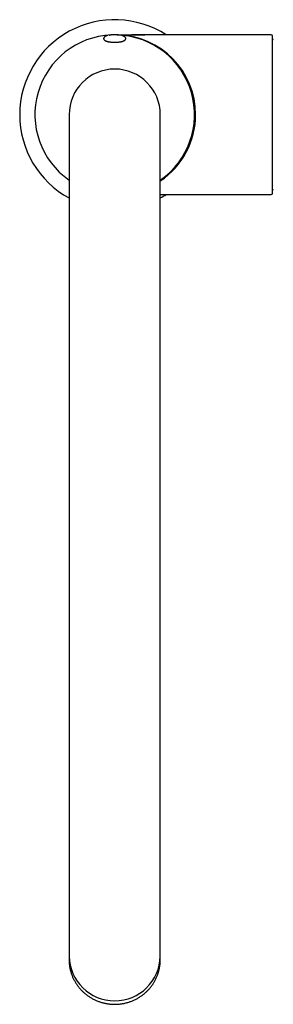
# Model space of a CAD drawing. Header units: millimetres. Extents: x 8 to 829, y 12 to 852.
# Tile 1 of 10: x 381 to 448, y 183 to 442. Entities that reach past the tile are written whole.
import ezdxf

# ---------------------------------------------------------------- set-up
doc = ezdxf.new("R2010")
doc.units = ezdxf.units.MM

msp = doc.modelspace()

# ---------------------------------------------------------------- linework, layer by layer
at = {"color": 7, "linetype": 'Continuous', "lineweight": 30}
for p, q in [((404.3, 436.05), (404.22, 436.06)), ((404.44, 437.86), (404.45, 437.86)), ((407.26, 437.86), (407.27, 437.86)), ((407.3, 437.85), (407.27, 437.86)), ((408.14, 436.27), (408.1, 436.32)), ((447.06, 437.94), (413.78, 437.94)), ((447.36, 396.24), (447.36, 437.64)), ((393.86, 416.94), (393.86, 386.34)), ((417.86, 386.34), (417.86, 416.94)), ((417.86, 395.94), (447.06, 395.94)), ((393.86, 386.34), (393.86, 228.34)), ((417.86, 228.34), (417.86, 386.34)), ((393.86, 228.34), (393.86, 197.26)), ((417.86, 197.26), (417.86, 228.34)), ((393.86, 197.26), (393.86, 195.44)), ((417.86, 195.44), (417.86, 197.26)), ((393.86, 195.33), (393.86, 194.47)), ((417.86, 194.47), (417.86, 195.33))]:
    msp.add_line(p, q, dxfattribs=at)
for centre, radius, start, end in [((405.86, 416.94), 25, 57.1401, 180), ((405.86, 416.94), 21, 92.5809, 235.1501), ((406.16, 416.94), 21, 0, 88.6898), ((405.86, 416.94), 21, 304.8499, 87.467), ((447.06, 437.64), 0.3, 0, 90), ((447.55, 436.49), 0.2, 77.8752, 172.1056), ((405.86, 416.94), 12, 0, 180), ((405.86, 416.94), 25, 180, 241.3143), ((406.16, 416.94), 21, 303.8581, 0), ((447.55, 397.39), 0.2, 186.0042, 282.1248), ((405.86, 416.94), 25, 298.6851, 302.8599), ((447.06, 396.24), 0.3, 270, 0), ((405.86, 195.69), 12, 181.1971, 358.8029), ((405.25, 195.33), 11.39, 179.7172, 183.4497), ((406.46, 195.33), 11.39, 356.6689, 0.2828)]:
    msp.add_arc(centre, radius, start, end, dxfattribs=at)
for points, knots in [([(403.98, 437.76), (403.97, 437.76), (403.93, 437.75), (403.86, 437.73), (403.8, 437.71), (403.74, 437.69), (403.68, 437.68), (403.63, 437.66), (403.58, 437.64), (403.52, 437.62), (403.47, 437.6), (403.42, 437.57), (403.37, 437.54), (403.31, 437.51), (403.26, 437.48), (403.22, 437.45), (403.18, 437.42), (403.16, 437.4), (403.13, 437.38), (403.11, 437.35), (403.08, 437.32), (403.06, 437.29), (403.03, 437.26), (403.01, 437.22), (402.99, 437.17), (402.97, 437.13), (402.96, 437.09), (402.95, 437.03), (402.95, 436.97), (402.95, 436.91), (402.97, 436.84), (402.99, 436.79), (403.02, 436.73), (403.05, 436.68), (403.08, 436.64), (403.12, 436.61), (403.15, 436.58), (403.18, 436.55), (403.22, 436.52), (403.25, 436.5), (403.28, 436.48), (403.31, 436.46), (403.34, 436.44), (403.39, 436.42), (403.44, 436.39), (403.5, 436.36), (403.57, 436.34), (403.64, 436.31), (403.71, 436.28), (403.78, 436.26), (403.84, 436.24), (403.91, 436.23), (403.97, 436.21), (404.03, 436.19), (404.1, 436.18), (404.17, 436.16), (404.25, 436.15), (404.34, 436.13), (404.44, 436.11), (404.55, 436.1), (404.68, 436.08), (404.82, 436.06), (404.96, 436.05), (405.11, 436.04), (405.26, 436.03), (405.42, 436.02), (405.6, 436.01), (405.79, 436.01), (405.98, 436.01), (406.16, 436.01), (406.34, 436.02), (406.51, 436.03), (406.68, 436.04), (406.84, 436.06), (406.98, 436.07), (407.12, 436.09), (407.25, 436.11), (407.36, 436.13), (407.47, 436.15), (407.56, 436.17), (407.64, 436.18), (407.7, 436.2), (407.76, 436.21), (407.81, 436.23), (407.87, 436.24), (407.94, 436.26), (408.02, 436.29), (408.09, 436.31), (408.15, 436.34), (408.22, 436.37), (408.28, 436.39), (408.34, 436.42), (408.39, 436.45), (408.43, 436.48), (408.46, 436.5), (408.49, 436.52), (408.52, 436.54), (408.55, 436.56), (408.57, 436.58), (408.6, 436.61), (408.62, 436.63), (408.65, 436.67), (408.69, 436.72), (408.72, 436.77), (408.74, 436.83), (408.76, 436.89), (408.77, 436.96), (408.76, 437.02), (408.76, 437.08), (408.74, 437.13), (408.73, 437.17), (408.71, 437.22), (408.68, 437.26), (408.66, 437.3), (408.63, 437.33), (408.6, 437.36), (408.58, 437.38), (408.55, 437.4), (408.53, 437.43), (408.49, 437.45), (408.46, 437.47), (408.44, 437.49), (408.41, 437.51), (408.38, 437.52), (408.35, 437.54), (408.31, 437.56), (408.28, 437.58), (408.24, 437.6), (408.21, 437.61), (408.18, 437.62), (408.16, 437.63), (408.13, 437.64), (408.1, 437.65), (408.06, 437.67), (408.01, 437.68), (407.96, 437.7), (407.89, 437.72), (407.82, 437.74), (407.75, 437.76), (407.71, 437.77), (407.7, 437.77)], [0, 0, 0, 0, 0.004105, 0.01214, 0.01959, 0.026456, 0.032736, 0.03843, 0.04587, 0.052296, 0.059362, 0.067311, 0.075338, 0.083004, 0.09108, 0.099385, 0.103631, 0.107768, 0.112538, 0.117984, 0.123728, 0.129273, 0.134617, 0.141583, 0.147842, 0.153816, 0.15985, 0.166113, 0.174422, 0.182801, 0.191131, 0.199389, 0.207527, 0.215143, 0.22254, 0.230168, 0.235568, 0.241409, 0.247352, 0.253228, 0.258417, 0.262826, 0.267215, 0.274099, 0.281962, 0.290291, 0.298634, 0.307146, 0.315668, 0.323576, 0.330487, 0.336405, 0.343226, 0.349573, 0.355579, 0.36209, 0.369467, 0.377708, 0.386813, 0.396781, 0.407614, 0.419311, 0.430254, 0.441749, 0.453166, 0.464404, 0.479112, 0.493505, 0.507583, 0.521347, 0.534797, 0.547935, 0.560759, 0.573271, 0.585426, 0.59692, 0.607698, 0.617759, 0.627106, 0.635737, 0.643805, 0.649189, 0.654567, 0.660158, 0.666683, 0.674203, 0.682447, 0.690805, 0.699144, 0.707466, 0.715868, 0.723924, 0.731596, 0.738598, 0.744424, 0.748343, 0.752882, 0.757911, 0.762771, 0.767377, 0.771819, 0.779196, 0.787059, 0.795441, 0.8037, 0.811948, 0.820245, 0.828448, 0.836806, 0.842598, 0.848681, 0.855033, 0.86163, 0.868074, 0.873873, 0.879089, 0.884025, 0.888736, 0.893693, 0.899193, 0.904726, 0.908986, 0.912952, 0.917218, 0.921939, 0.927112, 0.932577, 0.937502, 0.941771, 0.945543, 0.948667, 0.952081, 0.956092, 0.960699, 0.9659, 0.972532, 0.979931, 0.988094, 0.996518, 1, 1, 1, 1]), ([(404.22, 436.06), (404.19, 436.07), (404.14, 436.08), (404.05, 436.1), (403.95, 436.13), (403.85, 436.16), (403.77, 436.19), (403.7, 436.21), (403.64, 436.24), (403.58, 436.27), (403.53, 436.3), (403.47, 436.33), (403.42, 436.37), (403.37, 436.4), (403.35, 436.43), (403.33, 436.44), (403.33, 436.45)], [0, 0, 0, 0, 0.063628, 0.127256, 0.213627, 0.300069, 0.386442, 0.45244, 0.518437, 0.582061, 0.645684, 0.73194, 0.818262, 0.904521, 0.970345, 1, 1, 1, 1]), ([(403.61, 436.32), (403.61, 436.31), (403.6, 436.3), (403.59, 436.28), (403.58, 436.27)], [0, 0, 0, 0, 0.305553, 1, 1, 1, 1]), ([(404.45, 437.86), (404.42, 437.85), (404.39, 437.85), (404.36, 437.84), (404.35, 437.84)], [0, 0, 0, 0, 0.773953, 1, 1, 1, 1]), ([(407.26, 437.86), (407.23, 437.86), (407.14, 437.88), (406.99, 437.9), (406.81, 437.92), (406.62, 437.94), (406.43, 437.95), (406.25, 437.96), (406.06, 437.97), (405.88, 437.97), (405.69, 437.97), (405.5, 437.96), (405.32, 437.95), (405.13, 437.94), (404.95, 437.92), (404.76, 437.9), (404.6, 437.88), (404.49, 437.86), (404.45, 437.86)], [0, 0, 0, 0, 0.031542, 0.097441, 0.163347, 0.229258, 0.295176, 0.3611, 0.42703, 0.492966, 0.558909, 0.624858, 0.690814, 0.756777, 0.822746, 0.888723, 0.954707, 1, 1, 1, 1]), ([(406.49, 437.95), (406.51, 437.95), (406.61, 437.95), (406.79, 437.95), (407.04, 437.95), (407.32, 437.95), (407.61, 437.95), (407.91, 437.95), (408.23, 437.95), (408.56, 437.95), (408.9, 437.94), (409.24, 437.94), (409.58, 437.94), (409.93, 437.94), (410.27, 437.94), (410.61, 437.94), (410.94, 437.94), (411.25, 437.94), (411.55, 437.94), (411.84, 437.94), (412.11, 437.94), (412.36, 437.94), (412.58, 437.94), (412.78, 437.94), (412.97, 437.94), (413.15, 437.94), (413.32, 437.94), (413.48, 437.94), (413.63, 437.94), (413.73, 437.94), (413.78, 437.94)], [0, 0, 0, 0, 0.0080214, 0.0407153, 0.0756668, 0.1128225, 0.1528831, 0.1949216, 0.2386919, 0.2839023, 0.3302247, 0.3773035, 0.4247652, 0.4721237, 0.5191018, 0.5653285, 0.6104506, 0.6541419, 0.6953798, 0.7347255, 0.7719969, 0.8070704, 0.8364808, 0.8641025, 0.8899976, 0.9142851, 0.937146, 0.9588273, 0.9796473, 1, 1, 1, 1]), ([(408.39, 436.45), (408.38, 436.45), (408.38, 436.44), (408.35, 436.42), (408.32, 436.38), (408.28, 436.35), (408.24, 436.32), (408.18, 436.29), (408.12, 436.26), (408.04, 436.22), (407.96, 436.19), (407.88, 436.17), (407.8, 436.14), (407.73, 436.12), (407.64, 436.1), (407.54, 436.07), (407.46, 436.06), (407.41, 436.05), (407.41, 436.05)], [0, 0, 0, 0, 0.004389, 0.0692765, 0.1346565, 0.2000363, 0.2624599, 0.3248834, 0.4096571, 0.4945014, 0.5792732, 0.6441145, 0.7089556, 0.7694809, 0.830006, 0.9122182, 0.9944997, 1, 1, 1, 1]), ([(410.39, 437.94), (410.38, 437.94), (410.37, 437.94), (410.35, 437.94), (410.34, 437.94)], [0, 0, 0, 0, 0.429839, 1, 1, 1, 1]), ([(413.78, 437.94), (413.72, 437.94), (413.59, 437.94), (413.4, 437.94), (413.23, 437.94), (413.05, 437.94), (412.9, 437.94), (412.77, 437.94), (412.65, 437.94), (412.55, 437.94), (412.45, 437.94), (412.26, 437.94), (411.97, 437.94), (411.68, 437.94), (411.48, 437.94), (411.37, 437.94), (411.26, 437.94), (411.14, 437.94), (411.01, 437.94), (410.86, 437.94), (410.71, 437.94), (410.54, 437.94), (410.42, 437.94), (410.36, 437.94), (410.35, 437.94)], [0, 0, 0, 0, 0.0562626, 0.1100189, 0.1620082, 0.2122099, 0.2601616, 0.295817, 0.3292918, 0.3602168, 0.3882434, 0.4136262, 0.5266606, 0.6392792, 0.6708773, 0.7021254, 0.7337851, 0.7687151, 0.8072772, 0.8487896, 0.8939853, 0.9429124, 0.9955854, 1, 1, 1, 1]), ([(393.86, 194.47), (393.86, 194.46), (393.86, 194.43), (393.86, 194.39), (393.86, 194.36), (393.86, 194.34), (393.86, 194.31), (393.86, 194.27), (393.87, 194.2), (393.87, 194.12), (393.87, 194.02), (393.88, 193.91), (393.88, 193.78), (393.89, 193.64), (393.9, 193.49), (393.92, 193.32), (393.94, 193.15), (393.96, 192.96), (393.99, 192.76), (394.03, 192.5), (394.09, 192.18), (394.17, 191.81), (394.27, 191.44), (394.38, 191.06), (394.5, 190.69), (394.64, 190.32), (394.79, 189.95), (394.96, 189.58), (395.14, 189.21), (395.34, 188.85), (395.54, 188.49), (395.77, 188.14), (396.01, 187.79), (396.26, 187.45), (396.53, 187.11), (396.8, 186.8), (397.07, 186.51), (397.33, 186.24), (397.6, 185.98), (397.88, 185.73), (398.17, 185.49), (398.46, 185.26), (398.78, 185.03), (399.11, 184.79), (399.48, 184.56), (399.85, 184.35), (400.22, 184.14), (400.6, 183.95), (400.99, 183.78), (401.38, 183.62), (401.77, 183.47), (402.16, 183.34), (402.56, 183.22), (402.96, 183.12), (403.36, 183.03), (403.77, 182.95), (404.17, 182.89), (404.57, 182.84), (404.97, 182.8), (405.37, 182.78), (405.77, 182.77), (406.17, 182.78), (406.56, 182.79), (406.96, 182.82), (407.35, 182.86), (407.75, 182.92), (408.15, 182.99), (408.55, 183.07), (408.95, 183.17), (409.34, 183.28), (409.74, 183.4), (410.13, 183.54), (410.52, 183.69), (410.91, 183.86), (411.3, 184.04), (411.68, 184.24), (412.05, 184.45), (412.42, 184.68), (412.76, 184.91), (413.09, 185.13), (413.39, 185.36), (413.68, 185.6), (413.97, 185.85), (414.25, 186.11), (414.52, 186.38), (414.78, 186.66), (415.04, 186.94), (415.29, 187.24), (415.53, 187.54), (415.75, 187.85), (415.96, 188.16), (416.16, 188.47), (416.35, 188.8), (416.54, 189.15), (416.73, 189.52), (416.89, 189.88), (417.05, 190.25), (417.18, 190.61), (417.31, 190.97), (417.41, 191.33), (417.51, 191.69), (417.59, 192.04), (417.66, 192.38), (417.72, 192.73), (417.76, 193.01), (417.79, 193.25), (417.8, 193.42), (417.82, 193.59), (417.83, 193.75), (417.84, 193.89), (417.85, 194.02), (417.85, 194.13), (417.85, 194.23), (417.86, 194.32), (417.86, 194.4), (417.86, 194.45), (417.86, 194.47)], [0, 0, 0, 0, 0.0014, 0.002437, 0.003128, 0.003768, 0.004467, 0.005242, 0.007367, 0.009619, 0.012206, 0.01529, 0.018745, 0.022571, 0.026767, 0.031334, 0.036181, 0.041385, 0.046943, 0.052654, 0.062917, 0.073264, 0.083694, 0.094209, 0.104915, 0.115706, 0.126584, 0.137546, 0.148595, 0.159729, 0.170948, 0.182254, 0.193644, 0.205121, 0.216683, 0.22833, 0.238382, 0.248497, 0.258622, 0.268705, 0.278745, 0.288742, 0.298697, 0.310256, 0.321757, 0.3332, 0.344585, 0.355912, 0.367181, 0.378391, 0.389544, 0.400638, 0.411675, 0.422653, 0.433573, 0.444435, 0.455239, 0.465985, 0.476673, 0.487303, 0.497875, 0.508389, 0.518854, 0.529367, 0.539954, 0.550615, 0.56135, 0.57216, 0.583044, 0.594002, 0.605034, 0.61614, 0.627321, 0.638576, 0.649905, 0.661308, 0.672785, 0.684337, 0.695963, 0.705988, 0.716067, 0.726201, 0.736389, 0.746632, 0.756929, 0.767281, 0.777688, 0.788145, 0.798526, 0.808769, 0.818874, 0.828841, 0.838671, 0.849965, 0.861071, 0.87199, 0.882722, 0.893266, 0.903623, 0.913792, 0.923774, 0.933568, 0.943175, 0.952594, 0.961825, 0.966912, 0.971779, 0.97631, 0.980504, 0.984362, 0.987885, 0.9909, 0.993617, 0.996039, 0.998166, 1, 1, 1, 1])]:
    msp.add_open_spline(points, degree=3, knots=knots, dxfattribs=at)

doc.saveas('drawing.dxf')
